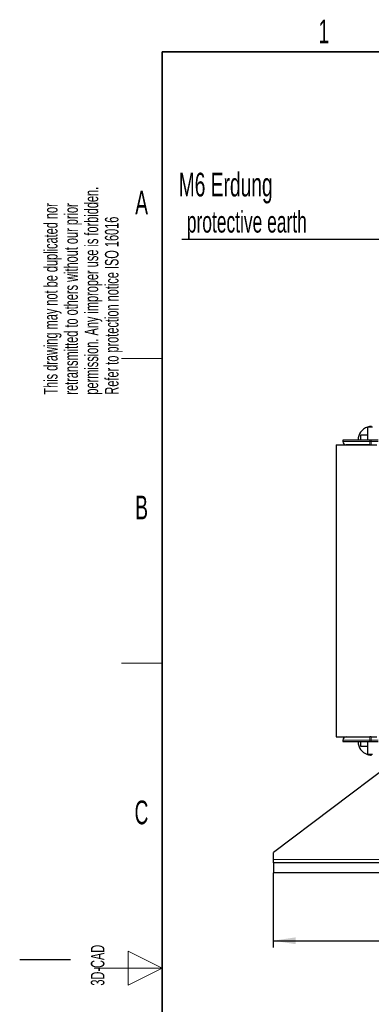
# Model space of a CAD drawing. Header units: millimetres. Extents: x 5 to 418, y 2 to 292.
# Tile 9 of 42: x 5 to 57, y 142 to 287. Entities that reach past the tile are written whole.
import ezdxf

# ---------------------------------------------------------------- set-up
doc = ezdxf.new("R2010")
doc.units = ezdxf.units.MM
doc.layers.add('SLD-0', color=7, linetype='Continuous')
doc.styles.add('SLDTEXTSTYLE0', font='TXT', dxfattribs={"width": 0.605})
doc.dimstyles.new('SLDDIMSTYLE0', dxfattribs={"dimtxt": 3.5, "dimasz": 3.302, "dimexe": 0, "dimexo": 0.0625, "dimgap": 0.875, "dimtad": 1, "dimlfac": 2, "dimrnd": 1e-09, "dimzin": 12, "dimdsep": 46, "dimtxsty": 'SLDTEXTSTYLE0', "dimsah": 1, "dimcen": 0.09, "dimadec": 0, "dimazin": 3, "dimtfac": 1, "dimtofl": 0, "dimtmove": 0, "dimatfit": 3, "dimfxl": 1, "dimfrac": 2, "dimtolj": 1, "dimtzin": 12, "dimarcsym": 0})

# ---------------------------------------------------------------- blocks, each defined once
blk = doc.blocks.new('SW_NOTE_0_1')
at = {"layer": 'SLD-0', "color": 0, "char_height": 2, "attachment_point": 1, "rotation": 90, "style": 'SLDTEXTSTYLE0'}
for s, insert in [('permission. Any improper use is forbidden.', (3.42, 0)), ('retransmitted to others without our prior', (0.42, 0)), ('This drawing may not be duplicated nor', (-2.58, 0)), ('Refer to protection notice ISO 16016', (6.42, 0))]:
    blk.add_mtext(s, dxfattribs=dict(at, insert=insert))
blk = doc.blocks.new('_D')
at = {"layer": 'SLD-0'}
for p, q in [((42.41, 161.31), (42.41, 150.31)), ((151.91, 161.31), (151.91, 150.31)), ((42.41, 151.31), (151.91, 151.31))]:
    blk.add_line(p, q, dxfattribs=at)
for points in [[(42.41, 151.31), (45.71, 150.8), (45.71, 151.81)], [(151.91, 151.31), (148.61, 151.81), (148.61, 150.8)]]:
    blk.add_solid(points, dxfattribs=at)
at = {"layer": 'SLD-0', "insert": (93.15, 155.82), "char_height": 3.5, "attachment_point": 1, "style": 'SLDTEXTSTYLE0'}
blk.add_mtext('219', dxfattribs=at)
blk = doc.blocks.new('SW_NOTE_0_15')
at = {"layer": 'SLD-0', "color": 0}
blk.add_line((-30.44, 0), (0, 0), dxfattribs=at)
at = {"layer": 'SLD-0', "color": 0, "attachment_point": 1, "style": 'SLDTEXTSTYLE0'}
for s, insert, char_height in [('M6 Erdung', (-30.9, 9.81), 3.5), ('protective earth', (-29.71, 4.15), 3.175)]:
    blk.add_mtext(s, dxfattribs=dict(at, insert=insert, char_height=char_height))

msp = doc.modelspace()

# ---------------------------------------------------------------- linework, layer by layer
at = {"color": 7, "linetype": 'Continuous', "lineweight": 25}
for p, q in [((56.2875, 227.1058), (56.288, 227.106)), ((56.2875, 227.106), (56.2875, 225.206)), ((57.0375, 227.106), (56.288, 227.106)), ((55.3125, 225.956), (56.2875, 225.956)), ((55.3125, 225.206), (55.3125, 225.956)), ((51.6625, 224.506), (51.6625, 181.406)), ((51.6625, 224.506), (56.6625, 224.506)), ((52.6625, 225.206), (52.6625, 225.006)), ((56.6625, 225.206), (52.6625, 225.206)), ((56.8625, 225.206), (56.6625, 225.206)), ((56.6625, 224.506), (56.8625, 224.506)), ((57.8625, 225.206), (56.8625, 225.206)), ((56.8625, 224.506), (57.6625, 224.506)), ((51.6625, 181.406), (56.7075, 181.406)), ((52.6625, 180.906), (52.6625, 180.706)), ((52.6625, 180.706), (56.6625, 180.706)), ((55.3125, 179.956), (55.3125, 180.706)), ((56.2875, 180.706), (56.2875, 178.806)), ((56.8625, 181.406), (56.6625, 181.406)), ((56.6625, 180.706), (56.8625, 180.706)), ((56.8625, 181.406), (57.6625, 181.406)), ((56.8625, 180.706), (57.8625, 180.706)), ((56.2875, 179.956), (55.3125, 179.956)), ((56.2875, 178.806), (56.288, 178.806)), ((57.0375, 178.806), (56.288, 178.806)), ((59.6625, 177.306), (42.4125, 164.306)), ((42.4125, 163.306), (42.4125, 164.306)), ((42.4125, 162.806), (42.4125, 163.306)), ((151.9125, 162.806), (42.4125, 162.806)), ((42.4125, 162.806), (42.4125, 161.306)), ((151.9125, 161.306), (42.4125, 161.306))]:
    msp.add_line(p, q, dxfattribs=at)
at = {"color": 7, "linetype": 'Continuous', "lineweight": 18}
for p, q in [((52.6625, 225.006), (56.6625, 225.006)), ((56.6625, 225.006), (56.6625, 225.206)), ((56.6625, 224.506), (56.6625, 225.006)), ((56.8625, 225.006), (56.6625, 225.006)), ((56.8625, 225.206), (56.8625, 225.006)), ((56.8625, 225.006), (57.8625, 225.006)), ((56.8625, 225.006), (56.8625, 224.506)), ((56.6625, 180.906), (52.6625, 180.906)), ((56.6625, 180.906), (56.6625, 181.406)), ((56.6625, 180.906), (56.8625, 180.906)), ((56.6625, 180.706), (56.6625, 180.906)), ((56.8625, 181.406), (56.8625, 180.906)), ((57.8625, 180.906), (56.8625, 180.906)), ((56.8625, 180.906), (56.8625, 180.706)), ((90.8914, 163.306), (42.4125, 163.306))]:
    msp.add_line(p, q, dxfattribs=at)
at = {"color": 7, "linetype": 'Continuous', "lineweight": 25}
for centre, radius, start, end in [((56.9125, 225.206), 2, 108.209957, 180), ((56.9125, 225.206), 2, 90, 108.194872), ((53.1625, 225.006), 0.5, 180, 270), ((53.1625, 180.906), 0.5, 90, 180), ((56.9125, 180.706), 2, 180, 251.790043), ((56.9125, 180.706), 2, 251.805128, 270)]:
    msp.add_arc(centre, radius, start, end, dxfattribs=at)
for points in [[(56.6625, 224.506), (56.2223, 224.506), (55.545, 224.506), (54.7301, 224.506), (54.1694, 224.506), (53.7177, 224.506), (53.2812, 224.506), (53.2093, 224.506), (53.1625, 224.506)], [(53.1625, 181.406), (53.2093, 181.406), (53.2812, 181.406), (53.7177, 181.406), (54.1694, 181.406), (54.7301, 181.406), (55.545, 181.406), (56.2223, 181.406), (56.6625, 181.406)]]:
    msp.add_open_spline(points, degree=3, knots=[0, 0, 0, 0, 0.23945684, 0.36836066, 0.5, 0.63163934, 0.76054316, 1, 1, 1, 1], dxfattribs=at)
at = {"layer": 'SLD-0', "lineweight": 35}
for p, q in [((408, 282.5), (26, 282.5)), ((26, 282.5), (26, 12))]:
    msp.add_line(p, q, dxfattribs=at)
at = {"layer": 'SLD-0', "lineweight": 18}
for p, q in [((20, 237.25), (26, 237.25)), ((20, 192.25), (26, 192.25)), ((26, 147.25), (21, 149.75)), ((21, 149.75), (21, 144.75)), ((16, 147.25), (26, 147.25)), ((21, 144.75), (26, 147.25))]:
    msp.add_line(p, q, dxfattribs=at)
at = {"layer": 'SLD-0'}
msp.add_line((12.5, 148.5), (5, 148.5), dxfattribs=at)

# ---------------------------------------------------------------- block references
for name, p in [('SW_NOTE_0_1', (11.1564, 231.9088)), ('SW_NOTE_0_15', (59.3578, 254.8467))]:
    msp.add_blockref(name, p, dxfattribs=at)

# ---------------------------------------------------------------- texts
at = {"layer": 'SLD-0', "char_height": 3.5, "attachment_point": 2, "style": 'SLDTEXTSTYLE0'}
for s, insert in [('1', (49.8527, 287.243)), ('A', (22.9816, 262.0011)), ('B', (22.9816, 217.0011)), ('C', (22.9597, 172.0011))]:
    msp.add_mtext(s, dxfattribs=dict(at, insert=insert))
at = {"layer": 'SLD-0', "insert": (15.4939, 144.6806), "char_height": 2, "attachment_point": 1, "rotation": 90, "style": 'SLDTEXTSTYLE0'}
msp.add_mtext('3D-CAD', dxfattribs=at)

# ---------------------------------------------------------------- dimensions: what is measured, and where the dimension line sits
at = {"layer": 'SLD-0'}
dim = msp.add_linear_dim(base=(151.9125, 151.306), p1=(42.4125, 161.306), p2=(151.9125, 161.306), dimstyle='SLDDIMSTYLE0', dxfattribs=at)
dim.commit()
dim.dimension.update_dxf_attribs({"geometry": '_D', "text_midpoint": (97.1625, 151.306), "dimtype": 160})

doc.saveas('drawing.dxf')
